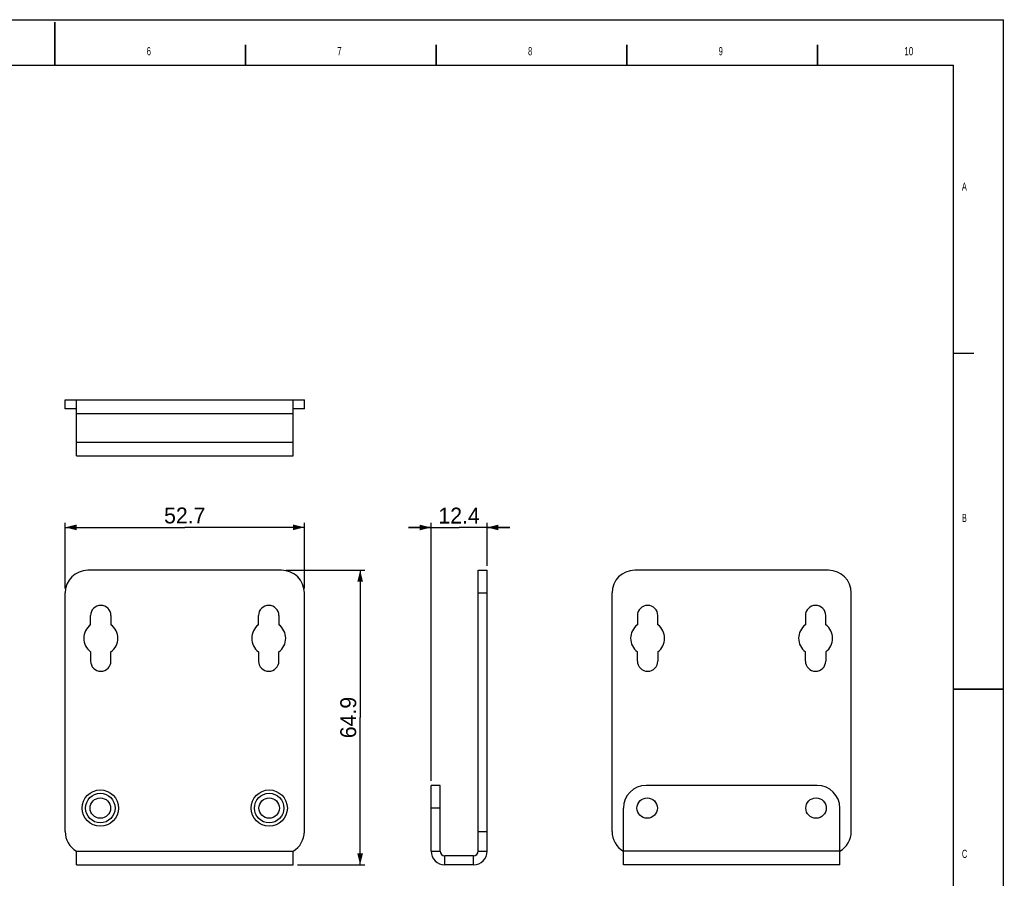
# Model space of a CAD drawing. Header units: millimetres. Extents: x 0 to 420, y 0 to 297.
# Tile 8 of 8: x 203 to 420, y 108 to 297. Entities that reach past the tile are written whole.
import ezdxf

# ---------------------------------------------------------------- set-up
doc = ezdxf.new("R2010")
doc.units = ezdxf.units.MM
doc.header["$LTSCALE"] = 23.1
doc.layers.get('0').update_dxf_attribs({"linetype": 'CONTINUOUS'})
doc.layers.add('3_ALL_AXES', color=7, linetype='CONTINUOUS')
doc.layers.add('7_ALL_FEATURES', color=7, linetype='CONTINUOUS')
doc.styles.add('TEXTSTYLE_3', font='txt', dxfattribs={"width": 0.6})
doc.styles.add('TEXTSTYLE_4', font='txt', dxfattribs={"width": 0.75})
doc.dimstyles.new('DIMSTYLE_1', dxfattribs={"dimtxt": 3.5, "dimasz": 2.5, "dimexe": 1, "dimexo": 1, "dimgap": 0.875, "dimtad": 1, "dimdsep": 46, "dimtxsty": 'Standard', "dimblk": '_FILLED', "dimblk1": '_FILLED', "dimblk2": '_FILLED', "dimcen": 0.09, "dimazin": 2, "dimtfac": 1, "dimtofl": 0, "dimtmove": 0, "dimatfit": 3, "dimldrblk": '_FILLED', "dimfxl": 1, "dimtolj": 1, "dimarcsym": 0})
doc.dimstyles.new('DIMSTYLE_2', dxfattribs={"dimtxt": 3.5, "dimasz": 2.5, "dimexe": 1, "dimexo": 1, "dimgap": 0.875, "dimtad": 1, "dimdec": 1, "dimdsep": 46, "dimtxsty": 'Standard', "dimblk": '_FILLED', "dimblk1": '_FILLED', "dimblk2": '_FILLED', "dimcen": 0.09, "dimazin": 2, "dimtfac": 1, "dimtdec": 1, "dimtofl": 0, "dimtmove": 0, "dimatfit": 3, "dimldrblk": '_FILLED', "dimfxl": 1, "dimtolj": 1, "dimarcsym": 0})

# ---------------------------------------------------------------- blocks, each defined once
blk = doc.blocks.new('_FILLED')
at = {"color": 0, "linetype": 'ByBlock'}
blk.add_solid([(0, 0), (-1, 0.25), (-1, -0.25)], dxfattribs=at)
blk = doc.blocks.new('*D4')
at = {"color": 7, "linetype": 'Continuous', "transparency": 16777216}
for p, q in [((213.27, 171.71), (213.27, 186.16)), ((213.27, 185.16), (239.62, 185.16)), ((265.97, 185.16), (239.62, 185.16)), ((265.97, 171.71), (265.97, 186.16))]:
    blk.add_line(p, q, dxfattribs=at)
at = {"color": 7, "linetype": 'Continuous', "transparency": 16777216, "xscale": 2.5, "yscale": 2.5, "zscale": 2.5, "rotation": 180}
blk.add_blockref('_FILLED', (213.27, 185.16), dxfattribs=at)
at = {"color": 7, "linetype": 'Continuous', "transparency": 16777216, "xscale": 2.5, "yscale": 2.5, "zscale": 2.5}
blk.add_blockref('_FILLED', (265.97, 185.16), dxfattribs=at)
at = {"color": 7, "linetype": 'Continuous', "transparency": 16777216, "insert": (239.62, 189.53), "char_height": 3.5, "width": 8.008, "attachment_point": 2, "line_spacing_factor": 0.9}
blk.add_mtext('52.7', dxfattribs=at)
blk = doc.blocks.new('*D5')
at = {"color": 7, "linetype": 'Continuous', "transparency": 16777216}
for p, q in [((261.97, 175.71), (279.26, 175.71)), ((278.26, 175.71), (278.26, 143.26)), ((278.26, 110.81), (278.26, 143.26)), ((264.47, 110.81), (279.26, 110.81))]:
    blk.add_line(p, q, dxfattribs=at)
at = {"color": 7, "linetype": 'Continuous', "transparency": 16777216, "xscale": 2.5, "yscale": 2.5, "zscale": 2.5}
for p, rotation in [((278.26, 175.71), 90), ((278.26, 110.81), 270)]:
    blk.add_blockref('_FILLED', p, dxfattribs=dict(at, rotation=rotation))
at = {"color": 7, "linetype": 'Continuous', "transparency": 16777216, "insert": (273.88, 143.26), "char_height": 3.5, "width": 8.008, "attachment_point": 2, "rotation": 90, "line_spacing_factor": 0.9}
blk.add_mtext('64.9', dxfattribs=at)
blk = doc.blocks.new('*D6')
at = {"color": 7, "linetype": 'Continuous', "transparency": 16777216}
for p, q in [((293.88, 185.13), (288.88, 185.13)), ((288.88, 185.13), (300.06, 185.13)), ((293.88, 129.31), (293.88, 186.13)), ((311.23, 185.13), (300.06, 185.13)), ((306.23, 176.71), (306.23, 186.13)), ((306.23, 185.13), (311.23, 185.13))]:
    blk.add_line(p, q, dxfattribs=at)
at = {"color": 7, "linetype": 'Continuous', "transparency": 16777216, "xscale": 2.5, "yscale": 2.5, "zscale": 2.5}
blk.add_blockref('_FILLED', (293.88, 185.13), dxfattribs=at)
at = {"color": 7, "linetype": 'Continuous', "transparency": 16777216, "xscale": 2.5, "yscale": 2.5, "zscale": 2.5, "rotation": 180}
blk.add_blockref('_FILLED', (306.23, 185.13), dxfattribs=at)
at = {"color": 7, "linetype": 'Continuous', "transparency": 16777216, "insert": (300.06, 189.5), "char_height": 3.5, "width": 8.008, "attachment_point": 2, "line_spacing_factor": 0.9}
blk.add_mtext('12.4', dxfattribs=at)

msp = doc.modelspace()

# ---------------------------------------------------------------- linework, layer by layer
at = {"color": 7, "linetype": 'Continuous'}
for p, q in [((0, 297), (420, 297)), ((420, 0), (420, 297)), ((11, 287), (409, 287)), ((409, 5), (409, 287)), ((218.866, 163.709), (218.866, 165.709)), ((223.366, 165.709), (223.366, 163.709)), ((255.866, 163.709), (255.866, 165.709)), ((260.366, 165.709), (260.366, 163.709)), ((339.347, 165.709), (339.347, 163.709)), ((343.847, 163.709), (343.847, 165.709)), ((376.347, 165.709), (376.347, 163.709)), ((380.847, 163.709), (380.847, 165.709))]:
    msp.add_line(p, q, dxfattribs=at)
at = {"color": 7, "linetype": 'Continuous', "const_width": 0.35}
for points in [[(211, 296.5), (211, 287)], [(253, 291.5), (253, 287)], [(295, 291.5), (295, 287)], [(337, 291.5), (337, 287)], [(379, 291.5), (379, 287)], [(413.5, 223.5), (409, 223.5)], [(420, 149.5), (409, 149.5)]]:
    msp.add_lwpolyline(points, dxfattribs=at)
at = {"layer": '3_ALL_AXES', "color": 7, "linetype": 'Continuous'}
for p, q in [((218.866, 157.709), (218.866, 155.709)), ((223.366, 155.709), (223.366, 157.709)), ((255.866, 157.709), (255.866, 155.709)), ((260.366, 155.709), (260.366, 157.709)), ((339.347, 155.709), (339.347, 157.709)), ((343.847, 157.709), (343.847, 155.709)), ((376.347, 155.709), (376.347, 157.709)), ((380.847, 157.709), (380.847, 155.709))]:
    msp.add_line(p, q, dxfattribs=at)
for centre, radius in [((221.016, 123.309), 4), ((258.216, 123.309), 4), ((341.497, 123.309), 2.25), ((378.697, 123.309), 2.25)]:
    msp.add_circle(centre, radius, dxfattribs=at)
for centre, radius, start, end in [((221.116, 165.709), 2.25, 0, 180), ((258.116, 165.709), 2.25, 0, 180), ((341.597, 165.709), 2.25, 0, 180), ((378.597, 165.709), 2.25, 0, 180), ((221.116, 160.709), 3.75, 126.8699, 233.1301), ((221.116, 160.709), 3.75, 306.8699, 53.1301), ((258.116, 160.709), 3.75, 126.8699, 233.1301), ((258.116, 160.709), 3.75, 306.8699, 53.1301), ((341.597, 160.709), 3.75, 126.8699, 233.1301), ((341.597, 160.709), 3.75, 306.8699, 53.1301), ((378.597, 160.709), 3.75, 126.8699, 233.1301), ((378.597, 160.709), 3.75, 306.8699, 53.1301), ((221.116, 155.709), 2.25, 180, 360), ((258.116, 155.709), 2.25, 180, 360), ((341.597, 155.709), 2.25, 180, 360), ((378.597, 155.709), 2.25, 180, 360)]:
    msp.add_arc(centre, radius, start, end, dxfattribs=at)
at = {"layer": '7_ALL_FEATURES', "color": 7, "linetype": 'Continuous'}
for p, q in [((213.266, 211.249), (213.266, 213.249)), ((213.266, 213.249), (265.966, 213.249)), ((215.766, 200.899), (215.766, 213.249)), ((263.466, 200.899), (263.466, 213.249)), ((265.966, 211.249), (265.966, 213.249)), ((215.766, 211.249), (213.266, 211.249)), ((265.966, 211.249), (263.466, 211.249)), ((215.766, 200.899), (263.466, 200.899)), ((260.966, 175.709), (218.266, 175.709)), ((304.233, 113.809), (304.233, 175.709)), ((304.233, 175.709), (306.233, 175.709)), ((306.233, 113.809), (306.233, 175.709)), ((381.447, 175.709), (338.747, 175.709)), ((213.266, 118.139), (213.266, 170.709)), ((265.966, 118.139), (265.966, 170.709)), ((333.747, 118.139), (333.747, 170.709)), ((386.447, 118.139), (386.447, 170.709)), ((295.883, 128.309), (293.883, 128.309)), ((293.883, 113.809), (293.883, 128.309)), ((295.883, 113.809), (295.883, 128.309)), ((378.947, 128.309), (341.247, 128.309)), ((336.247, 110.809), (336.247, 123.309)), ((383.947, 110.809), (383.947, 123.309)), ((215.766, 110.809), (215.766, 113.809)), ((263.466, 110.809), (263.466, 113.809)), ((303.233, 112.809), (296.883, 112.809)), ((304.233, 113.809), (306.233, 113.809)), ((215.766, 110.809), (263.466, 110.809)), ((303.233, 110.809), (296.883, 110.809)), ((383.947, 110.809), (336.247, 110.809))]:
    msp.add_line(p, q, dxfattribs=at)
at = {"layer": '7_ALL_FEATURES', "color": 9, "linetype": 'Continuous'}
for p, q in [((215.766, 210.249), (263.466, 210.249)), ((215.766, 203.899), (263.466, 203.899)), ((304.233, 170.709), (306.233, 170.709)), ((295.883, 123.309), (293.883, 123.309)), ((304.233, 118.139), (306.233, 118.139)), ((215.766, 113.809), (263.466, 113.809)), ((293.883, 113.809), (295.883, 113.809)), ((296.883, 110.809), (296.883, 112.809)), ((303.233, 110.809), (303.233, 112.809)), ((383.947, 113.809), (336.247, 113.809))]:
    msp.add_line(p, q, dxfattribs=at)
at = {"layer": '7_ALL_FEATURES', "color": 7, "linetype": 'Continuous'}
for centre, radius in [((221.016, 123.309), 3.25), ((258.216, 123.309), 3.25), ((221.016, 123.309), 2.25), ((258.216, 123.309), 2.25)]:
    msp.add_circle(centre, radius, dxfattribs=at)
for centre, radius, start, end in [((218.266, 170.709), 5, 90, 180), ((260.966, 170.709), 5, 0, 90), ((338.747, 170.709), 5, 90, 180), ((381.447, 170.709), 5, 0, 90), ((341.247, 123.309), 5, 90, 180), ((378.947, 123.309), 5, 0, 90), ((218.266, 118.139), 5, 180, 240), ((260.966, 118.139), 5, 300, 360), ((338.747, 118.139), 5, 180, 240), ((381.447, 118.139), 5, 300, 360), ((296.883, 113.809), 3, 180, 270), ((296.883, 113.809), 1, 180, 270), ((303.233, 113.809), 3, 270, 360), ((303.233, 113.809), 1, 270, 360)]:
    msp.add_arc(centre, radius, start, end, dxfattribs=at)

# ---------------------------------------------------------------- texts
at = {"color": 7, "linetype": 'Continuous', "char_height": 1.8, "attachment_point": 1, "line_spacing_factor": 0.9}
for s, insert, width, style in [('\\Q-0.0190034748;6', (231.247, 290.963), 3.63462, 'TEXTSTYLE_3'), ('\\Q-0.0190034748;7', (273.247, 290.963), 3.32308, 'TEXTSTYLE_3'), ('\\Q-0.0190034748;8', (315.247, 290.963), 3.32308, 'TEXTSTYLE_3'), ('\\Q-0.0190034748;9', (357.247, 290.963), 3.63462, 'TEXTSTYLE_3'), ('\\Q-0.0190034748;10', (398.122, 290.963), 5.08846, 'TEXTSTYLE_4'), ('\\Q-0.0190034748;A', (410.832, 261.131), 3.73846, 'TEXTSTYLE_3'), ('\\Q-0.0190034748;B', (410.832, 188.131), 3.32308, 'TEXTSTYLE_3'), ('\\Q-0.0190034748;C', (410.832, 114.131), 3.53077, 'TEXTSTYLE_3')]:
    msp.add_mtext(s, dxfattribs=dict(at, insert=insert, width=width, style=style))

# ---------------------------------------------------------------- dimensions: what is measured, and where the dimension line sits
at = {"color": 7, "linetype": 'Continuous'}
for base, p1, p2, dimstyle, picture, middle in [((265.966, 185.158), (213.266, 170.709), (265.966, 170.709), 'DIMSTYLE_1', '*D4', (239.659, 185.158)), ((306.233109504, 185.125457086), (293.883109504, 128.309231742), (306.233109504, 175.709231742), 'DIMSTYLE_2', '*D6', (300.247987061, 185.125457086))]:
    dim = msp.add_linear_dim(base=base, p1=p1, p2=p2, dimstyle=dimstyle, dxfattribs=at)
    dim.commit()
    dim.dimension.update_dxf_attribs({"geometry": picture, "text_midpoint": middle, "dimtype": 160})
dim = msp.add_linear_dim(base=(278.259, 110.809), p1=(260.966, 175.709), p2=(263.466, 110.809), angle=270, dimstyle='DIMSTYLE_1', dxfattribs=at)
dim.commit()
dim.dimension.update_dxf_attribs({"geometry": '*D5', "text_midpoint": (278.259, 143.253), "dimtype": 160})

doc.saveas('drawing.dxf')
